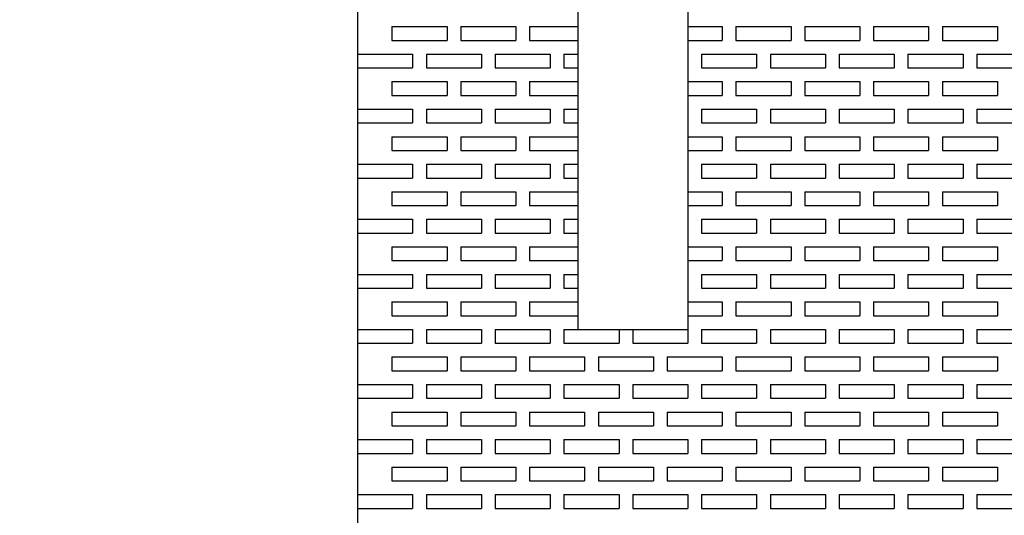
# Model space of a CAD drawing. Extents: x 0 to 108, y 0 to 78.
# Tile 14 of 54: x 38.05 to 47, y 50 to 54.5. Entities that reach past the tile are written whole.
import ezdxf

# ---------------------------------------------------------------- set-up
doc = ezdxf.new("R2010")
doc.units = 0
doc.header["$LTSCALE"] = 3.5
doc.header["$MEASUREMENT"] = 0
doc.layers.add('DIMENSIONS-35', color=7, linetype='CONTINUOUS')
doc.layers.add('OBJECT-70', color=3, linetype='CONTINUOUS')
doc.styles.add('BGA-STD-4', font='bgastd', dxfattribs={"height": 0.55118})
doc.dimstyles.get("Standard").update_dxf_attribs({"dimtxt": 0.18, "dimasz": 0.18, "dimexe": 0.18, "dimexo": 0.0625, "dimgap": 0.09, "dimtad": 0, "dimtih": 1, "dimtoh": 1, "dimdec": 4, "dimzin": 0, "dimdsep": 46, "dimtxsty": 'Standard', "dimcen": 0.09, "dimadec": 0, "dimazin": 0, "dimtfac": 1, "dimtdec": 4, "dimtofl": 0, "dimtmove": 0, "dimatfit": 3, "dimfxl": 0, "dimtolj": 1, "dimtzin": 0, "dimarcsym": 0})

# ---------------------------------------------------------------- blocks, each defined once
blk = doc.blocks.new('*D35')
at = {"layer": 'DIMENSIONS-35', "lineweight": -2}
for p, q in [((40.9156, 67.6841), (36.7673, 67.6841)), ((37.3875, 67.0639), (37.3875, 56.2747)), ((37.3875, 44.3043), (37.3875, 55.0935))]:
    blk.add_line(p, q, dxfattribs=at)
at = {"layer": 'DIMENSIONS-35'}
for points in [[(37.2842, 67.0639), (37.4909, 67.0639), (37.3875, 67.6841)], [(37.2842, 44.3043), (37.4909, 44.3043), (37.3875, 43.6841)]]:
    blk.add_solid(points, dxfattribs=at)
at = {"layer": 'DIMENSIONS-35', "color": 2, "insert": (37.3875, 55.6841), "char_height": 0.55118, "attachment_point": 5, "style": 'BGA-STD-4'}
blk.add_mtext('\\A1;24.000', dxfattribs=at)

msp = doc.modelspace()

# ---------------------------------------------------------------- linework, layer by layer
at = {"layer": 'OBJECT-70'}
for p, q in [((41.1225, 67.6841), (41.1225, 43.6841)), ((43.1225, 56.1841), (43.1225, 51.6841)), ((44.1225, 56.1841), (44.1225, 51.6841)), ((41.435, 54.4341), (41.935, 54.4341)), ((41.435, 54.4341), (41.435, 54.3091)), ((41.6225, 54.4341), (41.7475, 54.4341)), ((41.935, 54.4341), (41.935, 54.3091)), ((42.06, 54.4341), (42.56, 54.4341)), ((42.06, 54.4341), (42.06, 54.3091)), ((42.2475, 54.4341), (42.3725, 54.4341)), ((42.56, 54.4341), (42.56, 54.3091)), ((42.685, 54.4341), (43.1225, 54.4341)), ((42.685, 54.4341), (42.685, 54.3091)), ((42.8725, 54.4341), (42.9975, 54.4341)), ((44.1225, 54.4341), (44.435, 54.4341)), ((44.1225, 54.4341), (44.2475, 54.4341)), ((44.435, 54.4341), (44.435, 54.3091)), ((44.56, 54.4341), (45.06, 54.4341)), ((44.56, 54.4341), (44.56, 54.3091)), ((44.7475, 54.4341), (44.8725, 54.4341)), ((45.06, 54.4341), (45.06, 54.3091)), ((45.185, 54.4341), (45.685, 54.4341)), ((45.185, 54.4341), (45.185, 54.3091)), ((45.3725, 54.4341), (45.4975, 54.4341)), ((45.685, 54.4341), (45.685, 54.3091)), ((45.81, 54.4341), (46.31, 54.4341)), ((45.81, 54.4341), (45.81, 54.3091)), ((45.9975, 54.4341), (46.1225, 54.4341)), ((46.31, 54.4341), (46.31, 54.3091)), ((46.435, 54.4341), (46.935, 54.4341)), ((46.435, 54.4341), (46.435, 54.3091)), ((46.6225, 54.4341), (46.7475, 54.4341)), ((46.935, 54.4341), (46.935, 54.3091)), ((41.435, 54.3091), (41.935, 54.3091)), ((42.06, 54.3091), (42.56, 54.3091)), ((42.685, 54.3091), (43.1225, 54.3091)), ((44.1225, 54.3091), (44.435, 54.3091)), ((44.56, 54.3091), (45.06, 54.3091)), ((45.185, 54.3091), (45.685, 54.3091)), ((45.81, 54.3091), (46.31, 54.3091)), ((46.435, 54.3091), (46.935, 54.3091)), ((41.1225, 54.1841), (41.6225, 54.1841)), ((41.1225, 54.1841), (41.1225, 54.0591)), ((41.6225, 54.1841), (41.6225, 54.0591)), ((41.7475, 54.1841), (42.2475, 54.1841)), ((41.7475, 54.1841), (41.7475, 54.0591)), ((42.2475, 54.1841), (42.2475, 54.0591)), ((42.3725, 54.1841), (42.8725, 54.1841)), ((42.3725, 54.1841), (42.3725, 54.0591)), ((42.8725, 54.1841), (42.8725, 54.0591)), ((42.9975, 54.1841), (43.1225, 54.1841)), ((42.9975, 54.1841), (42.9975, 54.0591)), ((44.1225, 54.1841), (44.1225, 54.0591)), ((44.2475, 54.1841), (44.7475, 54.1841)), ((44.2475, 54.1841), (44.2475, 54.0591)), ((44.7475, 54.1841), (44.7475, 54.0591)), ((44.8725, 54.1841), (45.3725, 54.1841)), ((44.8725, 54.1841), (44.8725, 54.0591)), ((45.3725, 54.1841), (45.3725, 54.0591)), ((45.4975, 54.1841), (45.9975, 54.1841)), ((45.4975, 54.1841), (45.4975, 54.0591)), ((45.9975, 54.1841), (45.9975, 54.0591)), ((46.1225, 54.1841), (46.6225, 54.1841)), ((46.1225, 54.1841), (46.1225, 54.0591)), ((46.6225, 54.1841), (46.6225, 54.0591)), ((46.7475, 54.1841), (47.2475, 54.1841)), ((46.7475, 54.1841), (46.7475, 54.0591)), ((41.1225, 54.0591), (41.6225, 54.0591)), ((41.7475, 54.0591), (42.2475, 54.0591)), ((42.3725, 54.0591), (42.8725, 54.0591)), ((42.9975, 54.0591), (43.1225, 54.0591)), ((44.2475, 54.0591), (44.7475, 54.0591)), ((44.8725, 54.0591), (45.3725, 54.0591)), ((45.4975, 54.0591), (45.9975, 54.0591)), ((46.1225, 54.0591), (46.6225, 54.0591)), ((46.7475, 54.0591), (47.2475, 54.0591)), ((41.435, 53.9341), (41.935, 53.9341)), ((41.435, 53.9341), (41.435, 53.8091)), ((41.6225, 53.9341), (41.7475, 53.9341)), ((41.935, 53.9341), (41.935, 53.8091)), ((42.06, 53.9341), (42.56, 53.9341)), ((42.06, 53.9341), (42.06, 53.8091)), ((42.2475, 53.9341), (42.3725, 53.9341)), ((42.56, 53.9341), (42.56, 53.8091)), ((42.685, 53.9341), (43.1225, 53.9341)), ((42.685, 53.9341), (42.685, 53.8091)), ((42.8725, 53.9341), (42.9975, 53.9341)), ((44.1225, 53.9341), (44.435, 53.9341)), ((44.1225, 53.9341), (44.2475, 53.9341)), ((44.435, 53.9341), (44.435, 53.8091)), ((44.56, 53.9341), (45.06, 53.9341)), ((44.56, 53.9341), (44.56, 53.8091)), ((44.7475, 53.9341), (44.8725, 53.9341)), ((45.06, 53.9341), (45.06, 53.8091)), ((45.185, 53.9341), (45.685, 53.9341)), ((45.185, 53.9341), (45.185, 53.8091)), ((45.3725, 53.9341), (45.4975, 53.9341)), ((45.685, 53.9341), (45.685, 53.8091)), ((45.81, 53.9341), (46.31, 53.9341)), ((45.81, 53.9341), (45.81, 53.8091)), ((45.9975, 53.9341), (46.1225, 53.9341)), ((46.31, 53.9341), (46.31, 53.8091)), ((46.435, 53.9341), (46.935, 53.9341)), ((46.435, 53.9341), (46.435, 53.8091)), ((46.6225, 53.9341), (46.7475, 53.9341)), ((46.935, 53.9341), (46.935, 53.8091)), ((41.435, 53.8091), (41.935, 53.8091)), ((42.06, 53.8091), (42.56, 53.8091)), ((42.685, 53.8091), (43.1225, 53.8091)), ((44.1225, 53.8091), (44.435, 53.8091)), ((44.56, 53.8091), (45.06, 53.8091)), ((45.185, 53.8091), (45.685, 53.8091)), ((45.81, 53.8091), (46.31, 53.8091)), ((46.435, 53.8091), (46.935, 53.8091)), ((41.1225, 53.6841), (41.6225, 53.6841)), ((41.1225, 53.6841), (41.1225, 53.5591)), ((41.6225, 53.6841), (41.6225, 53.5591)), ((41.7475, 53.6841), (42.2475, 53.6841)), ((41.7475, 53.6841), (41.7475, 53.5591)), ((42.2475, 53.6841), (42.2475, 53.5591)), ((42.3725, 53.6841), (42.8725, 53.6841)), ((42.3725, 53.6841), (42.3725, 53.5591)), ((42.8725, 53.6841), (42.8725, 53.5591)), ((42.9975, 53.6841), (43.1225, 53.6841)), ((42.9975, 53.6841), (42.9975, 53.5591)), ((44.1225, 53.6841), (44.1225, 53.5591)), ((44.2475, 53.6841), (44.7475, 53.6841)), ((44.2475, 53.6841), (44.2475, 53.5591)), ((44.7475, 53.6841), (44.7475, 53.5591)), ((44.8725, 53.6841), (45.3725, 53.6841)), ((44.8725, 53.6841), (44.8725, 53.5591)), ((45.3725, 53.6841), (45.3725, 53.5591)), ((45.4975, 53.6841), (45.9975, 53.6841)), ((45.4975, 53.6841), (45.4975, 53.5591)), ((45.9975, 53.6841), (45.9975, 53.5591)), ((46.1225, 53.6841), (46.6225, 53.6841)), ((46.1225, 53.6841), (46.1225, 53.5591)), ((46.6225, 53.6841), (46.6225, 53.5591)), ((46.7475, 53.6841), (47.2475, 53.6841)), ((46.7475, 53.6841), (46.7475, 53.5591)), ((41.1225, 53.5591), (41.6225, 53.5591)), ((41.7475, 53.5591), (42.2475, 53.5591)), ((42.3725, 53.5591), (42.8725, 53.5591)), ((42.9975, 53.5591), (43.1225, 53.5591)), ((44.2475, 53.5591), (44.7475, 53.5591)), ((44.8725, 53.5591), (45.3725, 53.5591)), ((45.4975, 53.5591), (45.9975, 53.5591)), ((46.1225, 53.5591), (46.6225, 53.5591)), ((46.7475, 53.5591), (47.2475, 53.5591)), ((41.435, 53.4341), (41.935, 53.4341)), ((41.435, 53.4341), (41.435, 53.3091)), ((41.6225, 53.4341), (41.7475, 53.4341)), ((41.935, 53.4341), (41.935, 53.3091)), ((42.06, 53.4341), (42.56, 53.4341)), ((42.06, 53.4341), (42.06, 53.3091)), ((42.2475, 53.4341), (42.3725, 53.4341)), ((42.56, 53.4341), (42.56, 53.3091)), ((42.685, 53.4341), (43.1225, 53.4341)), ((42.685, 53.4341), (42.685, 53.3091)), ((42.8725, 53.4341), (42.9975, 53.4341)), ((44.1225, 53.4341), (44.435, 53.4341)), ((44.1225, 53.4341), (44.2475, 53.4341)), ((44.435, 53.4341), (44.435, 53.3091)), ((44.56, 53.4341), (45.06, 53.4341)), ((44.56, 53.4341), (44.56, 53.3091)), ((44.7475, 53.4341), (44.8725, 53.4341)), ((45.06, 53.4341), (45.06, 53.3091)), ((45.185, 53.4341), (45.685, 53.4341)), ((45.185, 53.4341), (45.185, 53.3091)), ((45.3725, 53.4341), (45.4975, 53.4341)), ((45.685, 53.4341), (45.685, 53.3091)), ((45.81, 53.4341), (46.31, 53.4341)), ((45.81, 53.4341), (45.81, 53.3091)), ((45.9975, 53.4341), (46.1225, 53.4341)), ((46.31, 53.4341), (46.31, 53.3091)), ((46.435, 53.4341), (46.935, 53.4341)), ((46.435, 53.4341), (46.435, 53.3091)), ((46.6225, 53.4341), (46.7475, 53.4341)), ((46.935, 53.4341), (46.935, 53.3091)), ((41.435, 53.3091), (41.935, 53.3091)), ((42.06, 53.3091), (42.56, 53.3091)), ((42.685, 53.3091), (43.1225, 53.3091)), ((44.1225, 53.3091), (44.435, 53.3091)), ((44.56, 53.3091), (45.06, 53.3091)), ((45.185, 53.3091), (45.685, 53.3091)), ((45.81, 53.3091), (46.31, 53.3091)), ((46.435, 53.3091), (46.935, 53.3091)), ((41.1225, 53.1841), (41.6225, 53.1841)), ((41.1225, 53.1841), (41.1225, 53.0591)), ((41.6225, 53.1841), (41.6225, 53.0591)), ((41.7475, 53.1841), (42.2475, 53.1841)), ((41.7475, 53.1841), (41.7475, 53.0591)), ((42.2475, 53.1841), (42.2475, 53.0591)), ((42.3725, 53.1841), (42.8725, 53.1841)), ((42.3725, 53.1841), (42.3725, 53.0591)), ((42.8725, 53.1841), (42.8725, 53.0591)), ((42.9975, 53.1841), (43.1225, 53.1841)), ((42.9975, 53.1841), (42.9975, 53.0591)), ((44.1225, 53.1841), (44.1225, 53.0591)), ((44.2475, 53.1841), (44.7475, 53.1841)), ((44.2475, 53.1841), (44.2475, 53.0591)), ((44.7475, 53.1841), (44.7475, 53.0591)), ((44.8725, 53.1841), (45.3725, 53.1841)), ((44.8725, 53.1841), (44.8725, 53.0591)), ((45.3725, 53.1841), (45.3725, 53.0591)), ((45.4975, 53.1841), (45.9975, 53.1841)), ((45.4975, 53.1841), (45.4975, 53.0591)), ((45.9975, 53.1841), (45.9975, 53.0591)), ((46.1225, 53.1841), (46.6225, 53.1841)), ((46.1225, 53.1841), (46.1225, 53.0591)), ((46.6225, 53.1841), (46.6225, 53.0591)), ((46.7475, 53.1841), (47.2475, 53.1841)), ((46.7475, 53.1841), (46.7475, 53.0591)), ((41.1225, 53.0591), (41.6225, 53.0591)), ((41.7475, 53.0591), (42.2475, 53.0591)), ((42.3725, 53.0591), (42.8725, 53.0591)), ((42.9975, 53.0591), (43.1225, 53.0591)), ((44.2475, 53.0591), (44.7475, 53.0591)), ((44.8725, 53.0591), (45.3725, 53.0591)), ((45.4975, 53.0591), (45.9975, 53.0591)), ((46.1225, 53.0591), (46.6225, 53.0591)), ((46.7475, 53.0591), (47.2475, 53.0591)), ((41.435, 52.9341), (41.935, 52.9341)), ((41.435, 52.9341), (41.435, 52.8091)), ((41.6225, 52.9341), (41.7475, 52.9341)), ((41.935, 52.9341), (41.935, 52.8091)), ((42.06, 52.9341), (42.56, 52.9341)), ((42.06, 52.9341), (42.06, 52.8091)), ((42.2475, 52.9341), (42.3725, 52.9341)), ((42.56, 52.9341), (42.56, 52.8091)), ((42.685, 52.9341), (43.1225, 52.9341)), ((42.685, 52.9341), (42.685, 52.8091)), ((42.8725, 52.9341), (42.9975, 52.9341)), ((44.1225, 52.9341), (44.435, 52.9341)), ((44.1225, 52.9341), (44.2475, 52.9341)), ((44.435, 52.9341), (44.435, 52.8091)), ((44.56, 52.9341), (45.06, 52.9341)), ((44.56, 52.9341), (44.56, 52.8091)), ((44.7475, 52.9341), (44.8725, 52.9341)), ((45.06, 52.9341), (45.06, 52.8091)), ((45.185, 52.9341), (45.685, 52.9341)), ((45.185, 52.9341), (45.185, 52.8091)), ((45.3725, 52.9341), (45.4975, 52.9341)), ((45.685, 52.9341), (45.685, 52.8091)), ((45.81, 52.9341), (46.31, 52.9341)), ((45.81, 52.9341), (45.81, 52.8091)), ((45.9975, 52.9341), (46.1225, 52.9341)), ((46.31, 52.9341), (46.31, 52.8091)), ((46.435, 52.9341), (46.935, 52.9341)), ((46.435, 52.9341), (46.435, 52.8091)), ((46.6225, 52.9341), (46.7475, 52.9341)), ((46.935, 52.9341), (46.935, 52.8091)), ((41.435, 52.8091), (41.935, 52.8091)), ((42.06, 52.8091), (42.56, 52.8091)), ((42.685, 52.8091), (43.1225, 52.8091)), ((44.1225, 52.8091), (44.435, 52.8091)), ((44.56, 52.8091), (45.06, 52.8091)), ((45.185, 52.8091), (45.685, 52.8091)), ((45.81, 52.8091), (46.31, 52.8091)), ((46.435, 52.8091), (46.935, 52.8091)), ((41.1225, 52.6841), (41.6225, 52.6841)), ((41.1225, 52.6841), (41.1225, 52.5591)), ((41.6225, 52.6841), (41.6225, 52.5591)), ((41.7475, 52.6841), (42.2475, 52.6841)), ((41.7475, 52.6841), (41.7475, 52.5591)), ((42.2475, 52.6841), (42.2475, 52.5591)), ((42.3725, 52.6841), (42.8725, 52.6841)), ((42.3725, 52.6841), (42.3725, 52.5591)), ((42.8725, 52.6841), (42.8725, 52.5591)), ((42.9975, 52.6841), (43.1225, 52.6841)), ((42.9975, 52.6841), (42.9975, 52.5591)), ((44.1225, 52.6841), (44.1225, 52.5591)), ((44.2475, 52.6841), (44.7475, 52.6841)), ((44.2475, 52.6841), (44.2475, 52.5591)), ((44.7475, 52.6841), (44.7475, 52.5591)), ((44.8725, 52.6841), (45.3725, 52.6841)), ((44.8725, 52.6841), (44.8725, 52.5591)), ((45.3725, 52.6841), (45.3725, 52.5591)), ((45.4975, 52.6841), (45.9975, 52.6841)), ((45.4975, 52.6841), (45.4975, 52.5591)), ((45.9975, 52.6841), (45.9975, 52.5591)), ((46.1225, 52.6841), (46.6225, 52.6841)), ((46.1225, 52.6841), (46.1225, 52.5591)), ((46.6225, 52.6841), (46.6225, 52.5591)), ((46.7475, 52.6841), (47.2475, 52.6841)), ((46.7475, 52.6841), (46.7475, 52.5591)), ((41.1225, 52.5591), (41.6225, 52.5591)), ((41.7475, 52.5591), (42.2475, 52.5591)), ((42.3725, 52.5591), (42.8725, 52.5591)), ((42.9975, 52.5591), (43.1225, 52.5591)), ((44.2475, 52.5591), (44.7475, 52.5591)), ((44.8725, 52.5591), (45.3725, 52.5591)), ((45.4975, 52.5591), (45.9975, 52.5591)), ((46.1225, 52.5591), (46.6225, 52.5591)), ((46.7475, 52.5591), (47.2475, 52.5591)), ((41.435, 52.4341), (41.935, 52.4341)), ((41.435, 52.4341), (41.435, 52.3091)), ((41.6225, 52.4341), (41.7475, 52.4341)), ((41.935, 52.4341), (41.935, 52.3091)), ((42.06, 52.4341), (42.56, 52.4341)), ((42.06, 52.4341), (42.06, 52.3091)), ((42.2475, 52.4341), (42.3725, 52.4341)), ((42.56, 52.4341), (42.56, 52.3091)), ((42.685, 52.4341), (43.1225, 52.4341)), ((42.685, 52.4341), (42.685, 52.3091)), ((42.8725, 52.4341), (42.9975, 52.4341)), ((44.1225, 52.4341), (44.435, 52.4341)), ((44.1225, 52.4341), (44.2475, 52.4341)), ((44.435, 52.4341), (44.435, 52.3091)), ((44.56, 52.4341), (45.06, 52.4341)), ((44.56, 52.4341), (44.56, 52.3091)), ((44.7475, 52.4341), (44.8725, 52.4341)), ((45.06, 52.4341), (45.06, 52.3091)), ((45.185, 52.4341), (45.685, 52.4341)), ((45.185, 52.4341), (45.185, 52.3091)), ((45.3725, 52.4341), (45.4975, 52.4341)), ((45.685, 52.4341), (45.685, 52.3091)), ((45.81, 52.4341), (46.31, 52.4341)), ((45.81, 52.4341), (45.81, 52.3091)), ((45.9975, 52.4341), (46.1225, 52.4341)), ((46.31, 52.4341), (46.31, 52.3091)), ((46.435, 52.4341), (46.935, 52.4341)), ((46.435, 52.4341), (46.435, 52.3091)), ((46.6225, 52.4341), (46.7475, 52.4341)), ((46.935, 52.4341), (46.935, 52.3091)), ((41.435, 52.3091), (41.935, 52.3091)), ((42.06, 52.3091), (42.56, 52.3091)), ((42.685, 52.3091), (43.1225, 52.3091)), ((44.1225, 52.3091), (44.435, 52.3091)), ((44.56, 52.3091), (45.06, 52.3091)), ((45.185, 52.3091), (45.685, 52.3091)), ((45.81, 52.3091), (46.31, 52.3091)), ((46.435, 52.3091), (46.935, 52.3091)), ((41.1225, 52.1841), (41.6225, 52.1841)), ((41.1225, 52.1841), (41.1225, 52.0591)), ((41.6225, 52.1841), (41.6225, 52.0591)), ((41.7475, 52.1841), (42.2475, 52.1841)), ((41.7475, 52.1841), (41.7475, 52.0591)), ((42.2475, 52.1841), (42.2475, 52.0591)), ((42.3725, 52.1841), (42.8725, 52.1841)), ((42.3725, 52.1841), (42.3725, 52.0591)), ((42.8725, 52.1841), (42.8725, 52.0591)), ((42.9975, 52.1841), (43.1225, 52.1841)), ((42.9975, 52.1841), (42.9975, 52.0591)), ((44.1225, 52.1841), (44.1225, 52.0591)), ((44.2475, 52.1841), (44.7475, 52.1841)), ((44.2475, 52.1841), (44.2475, 52.0591)), ((44.7475, 52.1841), (44.7475, 52.0591)), ((44.8725, 52.1841), (45.3725, 52.1841)), ((44.8725, 52.1841), (44.8725, 52.0591)), ((45.3725, 52.1841), (45.3725, 52.0591)), ((45.4975, 52.1841), (45.9975, 52.1841)), ((45.4975, 52.1841), (45.4975, 52.0591)), ((45.9975, 52.1841), (45.9975, 52.0591)), ((46.1225, 52.1841), (46.6225, 52.1841)), ((46.1225, 52.1841), (46.1225, 52.0591)), ((46.6225, 52.1841), (46.6225, 52.0591)), ((46.7475, 52.1841), (47.2475, 52.1841)), ((46.7475, 52.1841), (46.7475, 52.0591)), ((41.1225, 52.0591), (41.6225, 52.0591)), ((41.7475, 52.0591), (42.2475, 52.0591)), ((42.3725, 52.0591), (42.8725, 52.0591)), ((42.9975, 52.0591), (43.1225, 52.0591)), ((44.2475, 52.0591), (44.7475, 52.0591)), ((44.8725, 52.0591), (45.3725, 52.0591)), ((45.4975, 52.0591), (45.9975, 52.0591)), ((46.1225, 52.0591), (46.6225, 52.0591)), ((46.7475, 52.0591), (47.2475, 52.0591)), ((41.435, 51.9341), (41.935, 51.9341)), ((41.435, 51.9341), (41.435, 51.8091)), ((41.6225, 51.9341), (41.7475, 51.9341)), ((41.935, 51.9341), (41.935, 51.8091)), ((42.06, 51.9341), (42.56, 51.9341)), ((42.06, 51.9341), (42.06, 51.8091)), ((42.2475, 51.9341), (42.3725, 51.9341)), ((42.56, 51.9341), (42.56, 51.8091)), ((42.685, 51.9341), (43.1225, 51.9341)), ((42.685, 51.9341), (42.685, 51.8091)), ((42.8725, 51.9341), (42.9975, 51.9341)), ((44.1225, 51.9341), (44.435, 51.9341)), ((44.1225, 51.9341), (44.2475, 51.9341)), ((44.435, 51.9341), (44.435, 51.8091)), ((44.56, 51.9341), (45.06, 51.9341)), ((44.56, 51.9341), (44.56, 51.8091)), ((44.7475, 51.9341), (44.8725, 51.9341)), ((45.06, 51.9341), (45.06, 51.8091)), ((45.185, 51.9341), (45.685, 51.9341)), ((45.185, 51.9341), (45.185, 51.8091)), ((45.3725, 51.9341), (45.4975, 51.9341)), ((45.685, 51.9341), (45.685, 51.8091)), ((45.81, 51.9341), (46.31, 51.9341)), ((45.81, 51.9341), (45.81, 51.8091)), ((45.9975, 51.9341), (46.1225, 51.9341)), ((46.31, 51.9341), (46.31, 51.8091)), ((46.435, 51.9341), (46.935, 51.9341)), ((46.435, 51.9341), (46.435, 51.8091)), ((46.6225, 51.9341), (46.7475, 51.9341)), ((46.935, 51.9341), (46.935, 51.8091)), ((41.435, 51.8091), (41.935, 51.8091)), ((42.06, 51.8091), (42.56, 51.8091)), ((42.685, 51.8091), (43.1225, 51.8091)), ((44.1225, 51.8091), (44.435, 51.8091)), ((44.56, 51.8091), (45.06, 51.8091)), ((45.185, 51.8091), (45.685, 51.8091)), ((45.81, 51.8091), (46.31, 51.8091)), ((46.435, 51.8091), (46.935, 51.8091)), ((41.1225, 51.6841), (41.6225, 51.6841)), ((41.1225, 51.6841), (41.1225, 51.5591)), ((41.6225, 51.6841), (41.6225, 51.5591)), ((41.7475, 51.6841), (42.2475, 51.6841)), ((41.7475, 51.6841), (41.7475, 51.5591)), ((42.2475, 51.6841), (42.2475, 51.5591)), ((42.3725, 51.6841), (42.8725, 51.6841)), ((42.3725, 51.6841), (42.3725, 51.5591)), ((42.8725, 51.6841), (42.8725, 51.5591)), ((42.9975, 51.6841), (43.4975, 51.6841)), ((42.9975, 51.6841), (42.9975, 51.5591)), ((43.1225, 51.6841), (44.1225, 51.6841)), ((43.4975, 51.6841), (43.4975, 51.5591)), ((43.6225, 51.6841), (44.1225, 51.6841)), ((43.6225, 51.6841), (43.6225, 51.5591)), ((44.1225, 51.6841), (44.1225, 51.5591)), ((44.2475, 51.6841), (44.7475, 51.6841)), ((44.2475, 51.6841), (44.2475, 51.5591)), ((44.7475, 51.6841), (44.7475, 51.5591)), ((44.8725, 51.6841), (45.3725, 51.6841)), ((44.8725, 51.6841), (44.8725, 51.5591)), ((45.3725, 51.6841), (45.3725, 51.5591)), ((45.4975, 51.6841), (45.9975, 51.6841)), ((45.4975, 51.6841), (45.4975, 51.5591)), ((45.9975, 51.6841), (45.9975, 51.5591)), ((46.1225, 51.6841), (46.6225, 51.6841)), ((46.1225, 51.6841), (46.1225, 51.5591)), ((46.6225, 51.6841), (46.6225, 51.5591)), ((46.7475, 51.6841), (47.2475, 51.6841)), ((46.7475, 51.6841), (46.7475, 51.5591)), ((41.1225, 51.5591), (41.6225, 51.5591)), ((41.7475, 51.5591), (42.2475, 51.5591)), ((42.3725, 51.5591), (42.8725, 51.5591)), ((42.9975, 51.5591), (43.4975, 51.5591)), ((43.6225, 51.5591), (44.1225, 51.5591)), ((44.2475, 51.5591), (44.7475, 51.5591)), ((44.8725, 51.5591), (45.3725, 51.5591)), ((45.4975, 51.5591), (45.9975, 51.5591)), ((46.1225, 51.5591), (46.6225, 51.5591)), ((46.7475, 51.5591), (47.2475, 51.5591)), ((41.435, 51.4341), (41.935, 51.4341)), ((41.435, 51.4341), (41.435, 51.3091)), ((41.6225, 51.4341), (41.7475, 51.4341)), ((41.935, 51.4341), (41.935, 51.3091)), ((42.06, 51.4341), (42.56, 51.4341)), ((42.06, 51.4341), (42.06, 51.3091)), ((42.2475, 51.4341), (42.3725, 51.4341)), ((42.56, 51.4341), (42.56, 51.3091)), ((42.685, 51.4341), (43.185, 51.4341)), ((42.685, 51.4341), (42.685, 51.3091)), ((42.8725, 51.4341), (42.9975, 51.4341)), ((43.185, 51.4341), (43.185, 51.3091)), ((43.31, 51.4341), (43.81, 51.4341)), ((43.31, 51.4341), (43.31, 51.3091)), ((43.4975, 51.4341), (43.6225, 51.4341)), ((43.81, 51.4341), (43.81, 51.3091)), ((43.935, 51.4341), (44.435, 51.4341)), ((43.935, 51.4341), (43.935, 51.3091)), ((44.1225, 51.4341), (44.2475, 51.4341)), ((44.435, 51.4341), (44.435, 51.3091)), ((44.56, 51.4341), (45.06, 51.4341)), ((44.56, 51.4341), (44.56, 51.3091)), ((44.7475, 51.4341), (44.8725, 51.4341)), ((45.06, 51.4341), (45.06, 51.3091)), ((45.185, 51.4341), (45.685, 51.4341)), ((45.185, 51.4341), (45.185, 51.3091)), ((45.3725, 51.4341), (45.4975, 51.4341)), ((45.685, 51.4341), (45.685, 51.3091)), ((45.81, 51.4341), (46.31, 51.4341)), ((45.81, 51.4341), (45.81, 51.3091)), ((45.9975, 51.4341), (46.1225, 51.4341)), ((46.31, 51.4341), (46.31, 51.3091)), ((46.435, 51.4341), (46.935, 51.4341)), ((46.435, 51.4341), (46.435, 51.3091)), ((46.6225, 51.4341), (46.7475, 51.4341)), ((46.935, 51.4341), (46.935, 51.3091)), ((41.435, 51.3091), (41.935, 51.3091)), ((42.06, 51.3091), (42.56, 51.3091)), ((42.685, 51.3091), (43.185, 51.3091)), ((43.31, 51.3091), (43.81, 51.3091)), ((43.935, 51.3091), (44.435, 51.3091)), ((44.56, 51.3091), (45.06, 51.3091)), ((45.185, 51.3091), (45.685, 51.3091)), ((45.81, 51.3091), (46.31, 51.3091)), ((46.435, 51.3091), (46.935, 51.3091)), ((41.1225, 51.1841), (41.6225, 51.1841)), ((41.1225, 51.1841), (41.1225, 51.0591)), ((41.6225, 51.1841), (41.6225, 51.0591)), ((41.7475, 51.1841), (42.2475, 51.1841)), ((41.7475, 51.1841), (41.7475, 51.0591)), ((42.2475, 51.1841), (42.2475, 51.0591)), ((42.3725, 51.1841), (42.8725, 51.1841)), ((42.3725, 51.1841), (42.3725, 51.0591)), ((42.8725, 51.1841), (42.8725, 51.0591)), ((42.9975, 51.1841), (43.4975, 51.1841)), ((42.9975, 51.1841), (42.9975, 51.0591)), ((43.4975, 51.1841), (43.4975, 51.0591)), ((43.6225, 51.1841), (44.1225, 51.1841)), ((43.6225, 51.1841), (43.6225, 51.0591)), ((44.1225, 51.1841), (44.1225, 51.0591)), ((44.2475, 51.1841), (44.7475, 51.1841)), ((44.2475, 51.1841), (44.2475, 51.0591)), ((44.7475, 51.1841), (44.7475, 51.0591)), ((44.8725, 51.1841), (45.3725, 51.1841)), ((44.8725, 51.1841), (44.8725, 51.0591)), ((45.3725, 51.1841), (45.3725, 51.0591)), ((45.4975, 51.1841), (45.9975, 51.1841)), ((45.4975, 51.1841), (45.4975, 51.0591)), ((45.9975, 51.1841), (45.9975, 51.0591)), ((46.1225, 51.1841), (46.6225, 51.1841)), ((46.1225, 51.1841), (46.1225, 51.0591)), ((46.6225, 51.1841), (46.6225, 51.0591)), ((46.7475, 51.1841), (47.2475, 51.1841)), ((46.7475, 51.1841), (46.7475, 51.0591)), ((41.1225, 51.0591), (41.6225, 51.0591)), ((41.7475, 51.0591), (42.2475, 51.0591)), ((42.3725, 51.0591), (42.8725, 51.0591)), ((42.9975, 51.0591), (43.4975, 51.0591)), ((43.6225, 51.0591), (44.1225, 51.0591)), ((44.2475, 51.0591), (44.7475, 51.0591)), ((44.8725, 51.0591), (45.3725, 51.0591)), ((45.4975, 51.0591), (45.9975, 51.0591)), ((46.1225, 51.0591), (46.6225, 51.0591)), ((46.7475, 51.0591), (47.2475, 51.0591)), ((41.435, 50.9341), (41.935, 50.9341)), ((41.435, 50.9341), (41.435, 50.8091)), ((41.6225, 50.9341), (41.7475, 50.9341)), ((41.935, 50.9341), (41.935, 50.8091)), ((42.06, 50.9341), (42.56, 50.9341)), ((42.06, 50.9341), (42.06, 50.8091)), ((42.2475, 50.9341), (42.3725, 50.9341)), ((42.56, 50.9341), (42.56, 50.8091)), ((42.685, 50.9341), (43.185, 50.9341)), ((42.685, 50.9341), (42.685, 50.8091)), ((42.8725, 50.9341), (42.9975, 50.9341)), ((43.185, 50.9341), (43.185, 50.8091)), ((43.31, 50.9341), (43.81, 50.9341)), ((43.31, 50.9341), (43.31, 50.8091)), ((43.4975, 50.9341), (43.6225, 50.9341)), ((43.81, 50.9341), (43.81, 50.8091)), ((43.935, 50.9341), (44.435, 50.9341)), ((43.935, 50.9341), (43.935, 50.8091)), ((44.1225, 50.9341), (44.2475, 50.9341)), ((44.435, 50.9341), (44.435, 50.8091)), ((44.56, 50.9341), (45.06, 50.9341)), ((44.56, 50.9341), (44.56, 50.8091)), ((44.7475, 50.9341), (44.8725, 50.9341)), ((45.06, 50.9341), (45.06, 50.8091)), ((45.185, 50.9341), (45.685, 50.9341)), ((45.185, 50.9341), (45.185, 50.8091)), ((45.3725, 50.9341), (45.4975, 50.9341)), ((45.685, 50.9341), (45.685, 50.8091)), ((45.81, 50.9341), (46.31, 50.9341)), ((45.81, 50.9341), (45.81, 50.8091)), ((45.9975, 50.9341), (46.1225, 50.9341)), ((46.31, 50.9341), (46.31, 50.8091)), ((46.435, 50.9341), (46.935, 50.9341)), ((46.435, 50.9341), (46.435, 50.8091)), ((46.6225, 50.9341), (46.7475, 50.9341)), ((46.935, 50.9341), (46.935, 50.8091)), ((41.435, 50.8091), (41.935, 50.8091)), ((42.06, 50.8091), (42.56, 50.8091)), ((42.685, 50.8091), (43.185, 50.8091)), ((43.31, 50.8091), (43.81, 50.8091)), ((43.935, 50.8091), (44.435, 50.8091)), ((44.56, 50.8091), (45.06, 50.8091)), ((45.185, 50.8091), (45.685, 50.8091)), ((45.81, 50.8091), (46.31, 50.8091)), ((46.435, 50.8091), (46.935, 50.8091)), ((41.1225, 50.6841), (41.6225, 50.6841)), ((41.1225, 50.6841), (41.1225, 50.5591)), ((41.6225, 50.6841), (41.6225, 50.5591)), ((41.7475, 50.6841), (42.2475, 50.6841)), ((41.7475, 50.6841), (41.7475, 50.5591)), ((42.2475, 50.6841), (42.2475, 50.5591)), ((42.3725, 50.6841), (42.8725, 50.6841)), ((42.3725, 50.6841), (42.3725, 50.5591)), ((42.8725, 50.6841), (42.8725, 50.5591)), ((42.9975, 50.6841), (43.4975, 50.6841)), ((42.9975, 50.6841), (42.9975, 50.5591)), ((43.4975, 50.6841), (43.4975, 50.5591)), ((43.6225, 50.6841), (44.1225, 50.6841)), ((43.6225, 50.6841), (43.6225, 50.5591)), ((44.1225, 50.6841), (44.1225, 50.5591)), ((44.2475, 50.6841), (44.7475, 50.6841)), ((44.2475, 50.6841), (44.2475, 50.5591)), ((44.7475, 50.6841), (44.7475, 50.5591)), ((44.8725, 50.6841), (45.3725, 50.6841)), ((44.8725, 50.6841), (44.8725, 50.5591)), ((45.3725, 50.6841), (45.3725, 50.5591)), ((45.4975, 50.6841), (45.9975, 50.6841)), ((45.4975, 50.6841), (45.4975, 50.5591)), ((45.9975, 50.6841), (45.9975, 50.5591)), ((46.1225, 50.6841), (46.6225, 50.6841)), ((46.1225, 50.6841), (46.1225, 50.5591)), ((46.6225, 50.6841), (46.6225, 50.5591)), ((46.7475, 50.6841), (47.2475, 50.6841)), ((46.7475, 50.6841), (46.7475, 50.5591)), ((41.1225, 50.5591), (41.6225, 50.5591)), ((41.7475, 50.5591), (42.2475, 50.5591)), ((42.3725, 50.5591), (42.8725, 50.5591)), ((42.9975, 50.5591), (43.4975, 50.5591)), ((43.6225, 50.5591), (44.1225, 50.5591)), ((44.2475, 50.5591), (44.7475, 50.5591)), ((44.8725, 50.5591), (45.3725, 50.5591)), ((45.4975, 50.5591), (45.9975, 50.5591)), ((46.1225, 50.5591), (46.6225, 50.5591)), ((46.7475, 50.5591), (47.2475, 50.5591)), ((41.435, 50.4341), (41.935, 50.4341)), ((41.435, 50.4341), (41.435, 50.3091)), ((41.6225, 50.4341), (41.7475, 50.4341)), ((41.935, 50.4341), (41.935, 50.3091)), ((42.06, 50.4341), (42.56, 50.4341)), ((42.06, 50.4341), (42.06, 50.3091)), ((42.2475, 50.4341), (42.3725, 50.4341)), ((42.56, 50.4341), (42.56, 50.3091)), ((42.685, 50.4341), (43.185, 50.4341)), ((42.685, 50.4341), (42.685, 50.3091)), ((42.8725, 50.4341), (42.9975, 50.4341)), ((43.185, 50.4341), (43.185, 50.3091)), ((43.31, 50.4341), (43.81, 50.4341)), ((43.31, 50.4341), (43.31, 50.3091)), ((43.4975, 50.4341), (43.6225, 50.4341)), ((43.81, 50.4341), (43.81, 50.3091)), ((43.935, 50.4341), (44.435, 50.4341)), ((43.935, 50.4341), (43.935, 50.3091)), ((44.1225, 50.4341), (44.2475, 50.4341)), ((44.435, 50.4341), (44.435, 50.3091)), ((44.56, 50.4341), (45.06, 50.4341)), ((44.56, 50.4341), (44.56, 50.3091)), ((44.7475, 50.4341), (44.8725, 50.4341)), ((45.06, 50.4341), (45.06, 50.3091)), ((45.185, 50.4341), (45.685, 50.4341)), ((45.185, 50.4341), (45.185, 50.3091)), ((45.3725, 50.4341), (45.4975, 50.4341)), ((45.685, 50.4341), (45.685, 50.3091)), ((45.81, 50.4341), (46.31, 50.4341)), ((45.81, 50.4341), (45.81, 50.3091)), ((45.9975, 50.4341), (46.1225, 50.4341)), ((46.31, 50.4341), (46.31, 50.3091)), ((46.435, 50.4341), (46.935, 50.4341)), ((46.435, 50.4341), (46.435, 50.3091)), ((46.6225, 50.4341), (46.7475, 50.4341)), ((46.935, 50.4341), (46.935, 50.3091)), ((41.435, 50.3091), (41.935, 50.3091)), ((42.06, 50.3091), (42.56, 50.3091)), ((42.685, 50.3091), (43.185, 50.3091)), ((43.31, 50.3091), (43.81, 50.3091)), ((43.935, 50.3091), (44.435, 50.3091)), ((44.56, 50.3091), (45.06, 50.3091)), ((45.185, 50.3091), (45.685, 50.3091)), ((45.81, 50.3091), (46.31, 50.3091)), ((46.435, 50.3091), (46.935, 50.3091)), ((41.1225, 50.1841), (41.6225, 50.1841)), ((41.1225, 50.1841), (41.1225, 50.0591)), ((41.6225, 50.1841), (41.6225, 50.0591)), ((41.7475, 50.1841), (42.2475, 50.1841)), ((41.7475, 50.1841), (41.7475, 50.0591)), ((42.2475, 50.1841), (42.2475, 50.0591)), ((42.3725, 50.1841), (42.8725, 50.1841)), ((42.3725, 50.1841), (42.3725, 50.0591)), ((42.8725, 50.1841), (42.8725, 50.0591)), ((42.9975, 50.1841), (43.4975, 50.1841)), ((42.9975, 50.1841), (42.9975, 50.0591)), ((43.4975, 50.1841), (43.4975, 50.0591)), ((43.6225, 50.1841), (44.1225, 50.1841)), ((43.6225, 50.1841), (43.6225, 50.0591)), ((44.1225, 50.1841), (44.1225, 50.0591)), ((44.2475, 50.1841), (44.7475, 50.1841)), ((44.2475, 50.1841), (44.2475, 50.0591)), ((44.7475, 50.1841), (44.7475, 50.0591)), ((44.8725, 50.1841), (45.3725, 50.1841)), ((44.8725, 50.1841), (44.8725, 50.0591)), ((45.3725, 50.1841), (45.3725, 50.0591)), ((45.4975, 50.1841), (45.9975, 50.1841)), ((45.4975, 50.1841), (45.4975, 50.0591)), ((45.9975, 50.1841), (45.9975, 50.0591)), ((46.1225, 50.1841), (46.6225, 50.1841)), ((46.1225, 50.1841), (46.1225, 50.0591)), ((46.6225, 50.1841), (46.6225, 50.0591)), ((46.7475, 50.1841), (47.2475, 50.1841)), ((46.7475, 50.1841), (46.7475, 50.0591)), ((41.1225, 50.0591), (41.6225, 50.0591)), ((41.7475, 50.0591), (42.2475, 50.0591)), ((42.3725, 50.0591), (42.8725, 50.0591)), ((42.9975, 50.0591), (43.4975, 50.0591)), ((43.6225, 50.0591), (44.1225, 50.0591)), ((44.2475, 50.0591), (44.7475, 50.0591)), ((44.8725, 50.0591), (45.3725, 50.0591)), ((45.4975, 50.0591), (45.9975, 50.0591)), ((46.1225, 50.0591), (46.6225, 50.0591)), ((46.7475, 50.0591), (47.2475, 50.0591))]:
    msp.add_line(p, q, dxfattribs=at)

# ---------------------------------------------------------------- dimensions: what is measured, and where the dimension line sits
at = {"layer": 'DIMENSIONS-35'}
dim = msp.add_linear_dim(base=(37.3875, 67.6841), p1=(41.1225, 43.6841), p2=(41.1225, 67.6841), angle=90, dimstyle='Standard', override={"dimscale": 3.5, "dimtxt": 0.1575, "dimasz": 0.1772, "dimexe": 0.1772, "dimexo": 0.0591, "dimdec": 3, "dimtxsty": 'BGA-STD-4', "dimcen": 0.0984, "dimse1": 1, "dimclrd": 256, "dimclre": 256, "dimclrt": 2, "dimtdec": 3, "dimtmove": 2}, dxfattribs=at)
dim.commit()
dim.dimension.update_dxf_attribs({"geometry": '*D35', "text_midpoint": (37.3875, 55.6841)})

doc.saveas('drawing.dxf')
